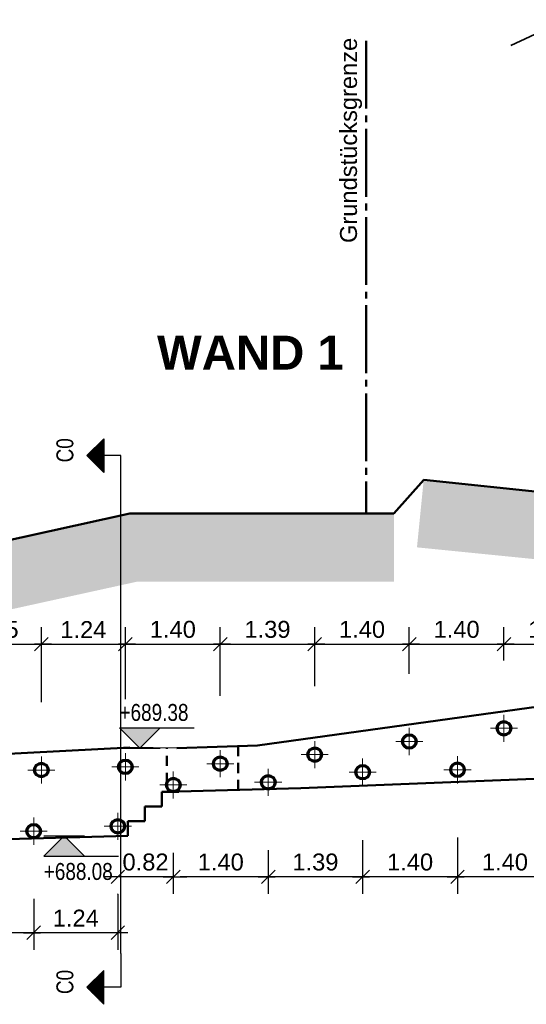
# Model space of a CAD drawing. Header units: metres. Extents: x 0 to 118, y 1 to 83.
# Tile 17 of 36: x 17.96 to 25.43, y 34.26 to 48.78. Entities that reach past the tile are written whole.
import ezdxf

# ---------------------------------------------------------------- set-up
doc = ezdxf.new("R2010")
doc.units = ezdxf.units.M
for name, pattern in [('ACHSE3', [1.25, 1, -0.1, 0.05, -0.1]), ('DURCHG', [0]), ('GESTR2', [0.25, 0.15, -0.1])]:
    doc.linetypes.add(name, pattern=pattern)
for name, color, linetype in [('Bestand', 7, 'Continuous'), ('Gel_nde', 7, 'Continuous'), ('GEOMETRIE', 7, 'Continuous'), ('Grundst_cksgrenze', 7, 'Continuous'), ('HILFPU', 7, 'Continuous'), ('MAKET', 7, 'Continuous'), ('N_gel', 7, 'Continuous'), ('Nachbargeb_ude', 7, 'Continuous'), ('SCHNPF', 7, 'Continuous'), ('Spritzbetonwand', 7, 'Continuous'), ('TEXTE', 7, 'Continuous')]:
    doc.layers.add(name, color=color, linetype=linetype)
doc.styles.add('Arial', font='arial.ttf')
doc.dimstyles.new('ISBSTRICH4E', dxfattribs={"dimtxt": 0.25, "dimasz": 0.1, "dimexe": 0.25, "dimexo": 1, "dimgap": 0.09, "dimtad": 1, "dimzin": 0, "dimdsep": 46, "dimtxsty": 'Arial', "dimblk": 'ID4', "dimblk1": 'ID4', "dimblk2": 'ID4', "dimsah": 1, "dimcen": 0.09, "dimdle": 0.15, "dimclrd": 7, "dimclre": 7, "dimclrt": 7, "dimazin": 0, "dimtfac": 1, "dimtdec": 4, "dimtix": 1, "dimtmove": 2, "dimatfit": 3, "dimfxl": 1, "dimtvp": 0.004, "dimtolj": 1, "dimtzin": 0, "dimarcsym": 0})

# ---------------------------------------------------------------- blocks, each defined once
blk = doc.blocks.new('ID4')
at = {"color": 7, "linetype": 'DURCHG', "lineweight": 25}
for p, q in [((-1, -1), (1, 1)), ((1.5, 0), (-1, 0))]:
    blk.add_line(p, q, dxfattribs=at)
blk = doc.blocks.new('*D7')
at = {"layer": 'Defpoints', "color": 0}
for p in [(24.415, 37.72), (25.815, 37.756), (24.415, 36.141)]:
    blk.add_point(p, dxfattribs=at)
at = {"layer": 'MAKET', "color": 7, "lineweight": -2}
for p, q in [((25.815, 36.756), (25.815, 35.891)), ((24.415, 36.72), (24.415, 35.891)), ((25.715, 36.141), (24.515, 36.141))]:
    blk.add_line(p, q, dxfattribs=at)
at = {"layer": 'MAKET', "color": 7, "lineweight": -2, "xscale": 0.1, "yscale": 0.1, "zscale": 0.1, "rotation": 180}
blk.add_blockref('ID4', (24.415, 36.141), dxfattribs=at)
at = {"layer": 'MAKET', "color": 7, "lineweight": -2, "xscale": 0.1, "yscale": 0.1, "zscale": 0.1}
blk.add_blockref('ID4', (25.815, 36.141), dxfattribs=at)
at = {"layer": 'MAKET', "color": 7, "insert": (25.115, 36.358), "char_height": 0.25, "attachment_point": 5, "style": 'Arial'}
blk.add_mtext('\\A1;1.40', dxfattribs=at)
blk = doc.blocks.new('*D8')
at = {"layer": 'Defpoints', "color": 0}
for p in [(23.016, 37.684), (24.415, 37.72), (23.016, 36.141)]:
    blk.add_point(p, dxfattribs=at)
at = {"layer": 'MAKET', "color": 7, "lineweight": -2}
for p, q in [((23.016, 36.684), (23.016, 35.891)), ((24.415, 36.72), (24.415, 35.891)), ((24.315, 36.141), (23.116, 36.141))]:
    blk.add_line(p, q, dxfattribs=at)
at = {"layer": 'MAKET', "color": 7, "lineweight": -2, "xscale": 0.1, "yscale": 0.1, "zscale": 0.1, "rotation": 180}
blk.add_blockref('ID4', (23.016, 36.141), dxfattribs=at)
at = {"layer": 'MAKET', "color": 7, "lineweight": -2, "xscale": 0.1, "yscale": 0.1, "zscale": 0.1}
blk.add_blockref('ID4', (24.415, 36.141), dxfattribs=at)
at = {"layer": 'MAKET', "color": 7, "insert": (23.716, 36.358), "char_height": 0.25, "attachment_point": 5, "style": 'Arial'}
blk.add_mtext('\\A1;1.40', dxfattribs=at)
blk = doc.blocks.new('*D9')
at = {"layer": 'Defpoints', "color": 0}
for p in [(23.016, 37.684), (21.623, 37.535), (21.623, 36.141)]:
    blk.add_point(p, dxfattribs=at)
at = {"layer": 'MAKET', "color": 7, "lineweight": -2}
for p, q in [((23.016, 36.684), (23.016, 35.891)), ((21.623, 36.535), (21.623, 35.891)), ((22.916, 36.141), (21.723, 36.141))]:
    blk.add_line(p, q, dxfattribs=at)
at = {"layer": 'MAKET', "color": 7, "lineweight": -2, "xscale": 0.1, "yscale": 0.1, "zscale": 0.1, "rotation": 180}
blk.add_blockref('ID4', (21.623, 36.141), dxfattribs=at)
at = {"layer": 'MAKET', "color": 7, "lineweight": -2, "xscale": 0.1, "yscale": 0.1, "zscale": 0.1}
blk.add_blockref('ID4', (23.016, 36.141), dxfattribs=at)
at = {"layer": 'MAKET', "color": 7, "insert": (22.319, 36.358), "char_height": 0.25, "attachment_point": 5, "style": 'Arial'}
blk.add_mtext('\\A1;1.39', dxfattribs=at)
blk = doc.blocks.new('*D10')
at = {"layer": 'Defpoints', "color": 0}
for p in [(20.223, 37.496), (21.623, 37.535), (20.223, 36.141)]:
    blk.add_point(p, dxfattribs=at)
at = {"layer": 'MAKET', "color": 7, "lineweight": -2}
for p, q in [((20.223, 36.496), (20.223, 35.891)), ((21.623, 36.535), (21.623, 35.891)), ((21.523, 36.141), (20.323, 36.141))]:
    blk.add_line(p, q, dxfattribs=at)
at = {"layer": 'MAKET', "color": 7, "lineweight": -2, "xscale": 0.1, "yscale": 0.1, "zscale": 0.1, "rotation": 180}
blk.add_blockref('ID4', (20.223, 36.141), dxfattribs=at)
at = {"layer": 'MAKET', "color": 7, "lineweight": -2, "xscale": 0.1, "yscale": 0.1, "zscale": 0.1}
blk.add_blockref('ID4', (21.623, 36.141), dxfattribs=at)
at = {"layer": 'MAKET', "color": 7, "insert": (20.923, 36.358), "char_height": 0.25, "attachment_point": 5, "style": 'Arial'}
blk.add_mtext('\\A1;1.40', dxfattribs=at)
blk = doc.blocks.new('*D11')
at = {"layer": 'Defpoints', "color": 0}
for p in [(20.223, 37.496), (19.404, 36.887), (19.404, 36.141)]:
    blk.add_point(p, dxfattribs=at)
at = {"layer": 'MAKET', "color": 7, "lineweight": -2}
for p, q in [((20.223, 36.496), (20.223, 35.891)), ((19.304, 36.141), (19.204, 36.141)), ((20.223, 36.141), (19.404, 36.141)), ((20.323, 36.141), (20.423, 36.141)), ((19.404, 35.887), (19.404, 35.891))]:
    blk.add_line(p, q, dxfattribs=at)
at = {"layer": 'MAKET', "color": 7, "lineweight": -2, "xscale": 0.1, "yscale": 0.1, "zscale": 0.1}
blk.add_blockref('ID4', (19.404, 36.141), dxfattribs=at)
at = {"layer": 'MAKET', "color": 7, "lineweight": -2, "xscale": 0.1, "yscale": 0.1, "zscale": 0.1, "rotation": 180}
blk.add_blockref('ID4', (20.223, 36.141), dxfattribs=at)
at = {"layer": 'MAKET', "color": 7, "insert": (19.813, 36.358), "char_height": 0.25, "attachment_point": 5, "style": 'Arial'}
blk.add_mtext('\\A1;0.82', dxfattribs=at)
blk = doc.blocks.new('DIM147')
at = {"layer": 'MAKET', "color": 4}
for p in [(19.448, 38.041), (19.448, 36.745)]:
    blk.add_point(p, dxfattribs=at)
blk = doc.blocks.new('DIM148')
at = {"layer": 'MAKET', "color": 7, "linetype": 'DURCHG', "lineweight": 25}
for p, q in [((18.612, 36.745), (18.312, 36.445)), ((18.312, 36.745), (18.912, 36.745)), ((18.912, 36.445), (18.612, 36.745)), ((18.312, 36.445), (19.412, 36.445))]:
    blk.add_line(p, q, dxfattribs=at)
at = {"layer": 'MAKET', "color": 7, "style": 'Arial', "width": 0.8}
blk.add_text('+686.68', height=0.25, dxfattribs=at).set_placement((31.345, 35.745))
blk = doc.blocks.new('DIM149')
at = {"layer": 'MAKET', "color": 7, "linetype": 'DURCHG', "lineweight": 25}
for p, q in [((26.123, 37.627), (25.823, 37.327)), ((25.823, 37.627), (26.423, 37.627)), ((26.423, 37.327), (26.123, 37.627)), ((25.823, 37.327), (26.923, 37.327))]:
    blk.add_line(p, q, dxfattribs=at)
at = {"layer": 'MAKET', "color": 7, "style": 'Arial', "width": 0.8}
blk.add_text('+688.08', height=0.25, dxfattribs=at).set_placement((18.312, 36.095))
blk = doc.blocks.new('DIM152')
at = {"layer": 'MAKET', "color": 7, "linetype": 'DURCHG', "lineweight": 25}
for p, q in [((19.729, 38.041), (19.429, 38.341)), ((19.429, 38.341), (20.529, 38.341)), ((20.029, 38.341), (19.729, 38.041)), ((19.429, 38.041), (20.029, 38.041))]:
    blk.add_line(p, q, dxfattribs=at)
at = {"layer": 'MAKET', "color": 7, "style": 'Arial', "width": 0.8}
blk.add_text('+689.21', height=0.25, dxfattribs=at).set_placement((36.312, 37.228))
blk = doc.blocks.new('DIM153')
at = {"layer": 'MAKET', "color": 7, "style": 'Arial', "width": 0.8}
blk.add_text('+689.38', height=0.25, dxfattribs=at).set_placement((19.429, 38.441))
blk = doc.blocks.new('*D210')
at = {"layer": 'Defpoints', "color": 0}
for p in [(18.164, 36.814), (19.404, 36.887), (18.164, 35.316)]:
    blk.add_point(p, dxfattribs=at)
at = {"layer": 'MAKET', "color": 7, "lineweight": -2}
for p, q in [((19.404, 35.887), (19.404, 35.066)), ((18.164, 35.814), (18.164, 35.066)), ((19.304, 35.316), (18.264, 35.316))]:
    blk.add_line(p, q, dxfattribs=at)
at = {"layer": 'MAKET', "color": 7, "lineweight": -2, "xscale": 0.1, "yscale": 0.1, "zscale": 0.1, "rotation": 180}
blk.add_blockref('ID4', (18.164, 35.316), dxfattribs=at)
at = {"layer": 'MAKET', "color": 7, "lineweight": -2, "xscale": 0.1, "yscale": 0.1, "zscale": 0.1}
blk.add_blockref('ID4', (19.404, 35.316), dxfattribs=at)
at = {"layer": 'MAKET', "color": 7, "insert": (18.784, 35.532), "char_height": 0.25, "attachment_point": 5, "style": 'Arial'}
blk.add_mtext('\\A1;1.24', dxfattribs=at)
blk = doc.blocks.new('*D211')
at = {"layer": 'Defpoints', "color": 0}
for p in [(18.164, 36.814), (16.812, 36.741), (16.812, 35.316)]:
    blk.add_point(p, dxfattribs=at)
at = {"layer": 'MAKET', "color": 7, "lineweight": -2}
for p, q in [((16.812, 35.741), (16.812, 35.066)), ((18.164, 35.814), (18.164, 35.066)), ((18.064, 35.316), (16.912, 35.316))]:
    blk.add_line(p, q, dxfattribs=at)
at = {"layer": 'MAKET', "color": 7, "lineweight": -2, "xscale": 0.1, "yscale": 0.1, "zscale": 0.1, "rotation": 180}
blk.add_blockref('ID4', (16.812, 35.316), dxfattribs=at)
at = {"layer": 'MAKET', "color": 7, "lineweight": -2, "xscale": 0.1, "yscale": 0.1, "zscale": 0.1}
blk.add_blockref('ID4', (18.164, 35.316), dxfattribs=at)
at = {"layer": 'MAKET', "color": 7, "insert": (17.488, 35.534), "char_height": 0.25, "attachment_point": 5, "style": 'Arial'}
blk.add_mtext('\\A1;1.35', dxfattribs=at)
blk = doc.blocks.new('*D221')
at = {"layer": 'Defpoints', "color": 0}
for p in [(26.495, 39.573), (26.495, 38.526), (25.1, 38.332)]:
    blk.add_point(p, dxfattribs=at)
at = {"layer": 'MAKET', "color": 7, "lineweight": -2}
for p, q in [((25.1, 39.332), (25.1, 39.823)), ((26.495, 39.526), (26.495, 39.823)), ((25.2, 39.573), (26.395, 39.573))]:
    blk.add_line(p, q, dxfattribs=at)
at = {"layer": 'MAKET', "color": 7, "lineweight": -2, "xscale": 0.1, "yscale": 0.1, "zscale": 0.1, "rotation": 180}
blk.add_blockref('ID4', (25.1, 39.573), dxfattribs=at)
at = {"layer": 'MAKET', "color": 7, "lineweight": -2, "xscale": 0.1, "yscale": 0.1, "zscale": 0.1}
blk.add_blockref('ID4', (26.495, 39.573), dxfattribs=at)
at = {"layer": 'MAKET', "color": 7, "insert": (25.798, 39.79), "char_height": 0.25, "attachment_point": 5, "style": 'Arial'}
blk.add_mtext('\\A1;1.40', dxfattribs=at)
blk = doc.blocks.new('*D222')
at = {"layer": 'Defpoints', "color": 0}
for p in [(25.1, 39.573), (25.1, 38.332), (23.704, 38.137)]:
    blk.add_point(p, dxfattribs=at)
at = {"layer": 'MAKET', "color": 7, "lineweight": -2}
for p, q in [((23.704, 39.137), (23.704, 39.823)), ((25.1, 39.332), (25.1, 39.823)), ((23.804, 39.573), (25, 39.573))]:
    blk.add_line(p, q, dxfattribs=at)
at = {"layer": 'MAKET', "color": 7, "lineweight": -2, "xscale": 0.1, "yscale": 0.1, "zscale": 0.1, "rotation": 180}
blk.add_blockref('ID4', (23.704, 39.573), dxfattribs=at)
at = {"layer": 'MAKET', "color": 7, "lineweight": -2, "xscale": 0.1, "yscale": 0.1, "zscale": 0.1}
blk.add_blockref('ID4', (25.1, 39.573), dxfattribs=at)
at = {"layer": 'MAKET', "color": 7, "insert": (24.402, 39.79), "char_height": 0.25, "attachment_point": 5, "style": 'Arial'}
blk.add_mtext('\\A1;1.40', dxfattribs=at)
blk = doc.blocks.new('*D223')
at = {"layer": 'Defpoints', "color": 0}
for p in [(23.704, 39.573), (23.704, 38.137), (22.309, 37.952)]:
    blk.add_point(p, dxfattribs=at)
at = {"layer": 'MAKET', "color": 7, "lineweight": -2}
for p, q in [((22.309, 38.952), (22.309, 39.823)), ((23.704, 39.137), (23.704, 39.823)), ((22.409, 39.573), (23.604, 39.573))]:
    blk.add_line(p, q, dxfattribs=at)
at = {"layer": 'MAKET', "color": 7, "lineweight": -2, "xscale": 0.1, "yscale": 0.1, "zscale": 0.1, "rotation": 180}
blk.add_blockref('ID4', (22.309, 39.573), dxfattribs=at)
at = {"layer": 'MAKET', "color": 7, "lineweight": -2, "xscale": 0.1, "yscale": 0.1, "zscale": 0.1}
blk.add_blockref('ID4', (23.704, 39.573), dxfattribs=at)
at = {"layer": 'MAKET', "color": 7, "insert": (23.007, 39.79), "char_height": 0.25, "attachment_point": 5, "style": 'Arial'}
blk.add_mtext('\\A1;1.40', dxfattribs=at)
blk = doc.blocks.new('*D224')
at = {"layer": 'Defpoints', "color": 0}
for p in [(22.309, 39.573), (22.309, 37.952), (20.915, 37.809)]:
    blk.add_point(p, dxfattribs=at)
at = {"layer": 'MAKET', "color": 7, "lineweight": -2}
for p, q in [((20.915, 38.809), (20.915, 39.823)), ((22.309, 38.952), (22.309, 39.823)), ((21.015, 39.573), (22.209, 39.573))]:
    blk.add_line(p, q, dxfattribs=at)
at = {"layer": 'MAKET', "color": 7, "lineweight": -2, "xscale": 0.1, "yscale": 0.1, "zscale": 0.1, "rotation": 180}
blk.add_blockref('ID4', (20.915, 39.573), dxfattribs=at)
at = {"layer": 'MAKET', "color": 7, "lineweight": -2, "xscale": 0.1, "yscale": 0.1, "zscale": 0.1}
blk.add_blockref('ID4', (22.309, 39.573), dxfattribs=at)
at = {"layer": 'MAKET', "color": 7, "insert": (21.612, 39.79), "char_height": 0.25, "attachment_point": 5, "style": 'Arial'}
blk.add_mtext('\\A1;1.39', dxfattribs=at)
blk = doc.blocks.new('*D225')
at = {"layer": 'Defpoints', "color": 0}
for p in [(20.915, 39.573), (19.516, 37.763), (20.915, 37.809)]:
    blk.add_point(p, dxfattribs=at)
at = {"layer": 'MAKET', "color": 7, "lineweight": -2}
for p, q in [((19.516, 38.763), (19.516, 39.823)), ((20.915, 38.809), (20.915, 39.823)), ((19.616, 39.573), (20.815, 39.573))]:
    blk.add_line(p, q, dxfattribs=at)
at = {"layer": 'MAKET', "color": 7, "lineweight": -2, "xscale": 0.1, "yscale": 0.1, "zscale": 0.1, "rotation": 180}
blk.add_blockref('ID4', (19.516, 39.573), dxfattribs=at)
at = {"layer": 'MAKET', "color": 7, "lineweight": -2, "xscale": 0.1, "yscale": 0.1, "zscale": 0.1}
blk.add_blockref('ID4', (20.915, 39.573), dxfattribs=at)
at = {"layer": 'MAKET', "color": 7, "insert": (20.216, 39.79), "char_height": 0.25, "attachment_point": 5, "style": 'Arial'}
blk.add_mtext('\\A1;1.40', dxfattribs=at)
blk = doc.blocks.new('*D226')
at = {"layer": 'Defpoints', "color": 0}
for p in [(19.516, 39.573), (19.516, 37.763), (18.276, 37.716)]:
    blk.add_point(p, dxfattribs=at)
at = {"layer": 'MAKET', "color": 7, "lineweight": -2}
for p, q in [((18.276, 38.716), (18.276, 39.823)), ((19.516, 38.763), (19.516, 39.823)), ((18.376, 39.573), (19.416, 39.573))]:
    blk.add_line(p, q, dxfattribs=at)
at = {"layer": 'MAKET', "color": 7, "lineweight": -2, "xscale": 0.1, "yscale": 0.1, "zscale": 0.1, "rotation": 180}
blk.add_blockref('ID4', (18.276, 39.573), dxfattribs=at)
at = {"layer": 'MAKET', "color": 7, "lineweight": -2, "xscale": 0.1, "yscale": 0.1, "zscale": 0.1}
blk.add_blockref('ID4', (19.516, 39.573), dxfattribs=at)
at = {"layer": 'MAKET', "color": 7, "insert": (18.896, 39.788), "char_height": 0.25, "attachment_point": 5, "style": 'Arial'}
blk.add_mtext('\\A1;1.24', dxfattribs=at)
blk = doc.blocks.new('*D227')
at = {"layer": 'Defpoints', "color": 0}
for p in [(18.276, 39.573), (18.276, 37.716), (16.926, 37.567)]:
    blk.add_point(p, dxfattribs=at)
at = {"layer": 'MAKET', "color": 7, "lineweight": -2}
for p, q in [((16.926, 38.567), (16.926, 39.823)), ((18.276, 38.716), (18.276, 39.823)), ((17.026, 39.573), (18.176, 39.573))]:
    blk.add_line(p, q, dxfattribs=at)
at = {"layer": 'MAKET', "color": 7, "lineweight": -2, "xscale": 0.1, "yscale": 0.1, "zscale": 0.1, "rotation": 180}
blk.add_blockref('ID4', (16.926, 39.573), dxfattribs=at)
at = {"layer": 'MAKET', "color": 7, "lineweight": -2, "xscale": 0.1, "yscale": 0.1, "zscale": 0.1}
blk.add_blockref('ID4', (18.276, 39.573), dxfattribs=at)
at = {"layer": 'MAKET', "color": 7, "insert": (17.601, 39.79), "char_height": 0.25, "attachment_point": 5, "style": 'Arial'}
blk.add_mtext('\\A1;1.35', dxfattribs=at)

msp = doc.modelspace()

# ---------------------------------------------------------------- hatches: boundary and pattern name
at = {"layer": 'Gel_nde'}
for points in [[(23.859, 41.418), (29.714, 41.418), (23.917, 41.998)], [(15.58, 40.618), (19.776, 40.618), (19.583, 41.498)], [(19.583, 40.496), (23.478, 40.496), (23.478, 41.498), (19.583, 41.498)], [(23.817, 41.001), (29.672, 41.001), (29.714, 41.418), (23.859, 41.418)], [(29.614, 40.421), (29.672, 41.001), (23.817, 41.001)], [(15.602, 40.519), (19.798, 40.519), (19.776, 40.618), (15.58, 40.618)], [(15.795, 39.639), (19.798, 40.519), (15.602, 40.519)]]:
    msp.add_hatch(color=84, dxfattribs=at).paths.add_polyline_path(points)
at = {"layer": 'MAKET'}
for points in [[(19.729, 38.041), (20.029, 38.341), (19.429, 38.341)], [(18.312, 36.445), (18.912, 36.445), (18.612, 36.745)]]:
    msp.add_hatch(color=7, dxfattribs=at).paths.add_polyline_path(points)

# ---------------------------------------------------------------- linework, layer by layer
at = {"layer": 'Bestand', "color": 140, "linetype": 'DURCHG', "lineweight": 50}
for p, q in [((27.783, 38.958), (21.467, 38.078)), ((21.467, 38.078), (20.273, 38.038)), ((19.583, 38.048), (16.207, 37.872))]:
    msp.add_line(p, q, dxfattribs=at)
at = {"layer": 'Bestand', "color": 7, "linetype": 'DURCHG', "lineweight": 25}
msp.add_line((20.273, 38.038), (19.583, 38.048), dxfattribs=at)
at = {"layer": 'Gel_nde', "color": 84, "linetype": 'DURCHG', "lineweight": 50}
for p, q in [((23.917, 41.998), (23.478, 41.498)), ((26.2, 41.758), (23.917, 41.998)), ((19.583, 41.498), (15.58, 40.618)), ((23.478, 41.498), (19.583, 41.498))]:
    msp.add_line(p, q, dxfattribs=at)
at = {"layer": 'GEOMETRIE', "color": 140, "linetype": 'GESTR2', "lineweight": 50}
for p, q in [((21.18, 37.422), (21.18, 38.068)), ((20.128, 37.527), (20.128, 38.04))]:
    msp.add_line(p, q, dxfattribs=at)
at = {"layer": 'Grundst_cksgrenze', "color": 54, "linetype": 'ACHSE3', "lineweight": 50}
msp.add_line((23.066, 48.472), (23.066, 41.498), dxfattribs=at)
at = {"layer": 'HILFPU', "color": 4}
msp.add_point((19.448, 36.745), dxfattribs=at)
at = {"layer": 'N_gel', "color": 7, "linetype": 'DURCHG', "lineweight": 18}
for p, q in [((25.1, 38.532), (25.1, 38.132)), ((23.704, 38.337), (23.704, 37.937)), ((24.9, 38.332), (25.3, 38.332)), ((22.309, 38.143), (22.309, 37.743)), ((23.504, 38.137), (23.904, 38.137)), ((18.276, 37.916), (18.276, 37.516)), ((19.516, 37.963), (19.516, 37.563)), ((20.915, 38.009), (20.915, 37.609)), ((22.109, 37.943), (22.509, 37.943)), ((24.415, 37.92), (24.415, 37.52)), ((19.316, 37.763), (19.716, 37.763)), ((20.715, 37.809), (21.115, 37.809)), ((23.016, 37.884), (23.016, 37.484)), ((18.076, 37.716), (18.476, 37.716)), ((20.223, 37.696), (20.223, 37.296)), ((21.623, 37.735), (21.623, 37.335)), ((22.816, 37.684), (23.216, 37.684)), ((24.215, 37.72), (24.615, 37.72)), ((20.023, 37.496), (20.423, 37.496)), ((21.423, 37.535), (21.823, 37.535)), ((19.404, 37.087), (19.404, 36.687)), ((18.164, 37.014), (18.164, 36.614)), ((17.964, 36.814), (18.364, 36.814)), ((19.204, 36.887), (19.604, 36.887))]:
    msp.add_line(p, q, dxfattribs=at)
at = {"layer": 'N_gel', "color": 7, "linetype": 'DURCHG', "lineweight": 70}
for centre in [(25.1, 38.332), (23.704, 38.137), (20.915, 37.809), (22.309, 37.943), (18.276, 37.716), (19.516, 37.763), (23.016, 37.684), (24.415, 37.72), (21.623, 37.535), (20.223, 37.496), (18.164, 36.814), (19.404, 36.887)]:
    msp.add_circle(centre, 0.1, dxfattribs=at)
at = {"layer": 'N_gel', "color": 4}
for p in [(25.1, 38.332), (23.704, 38.137), (22.309, 37.943), (19.516, 37.763), (20.915, 37.809), (18.276, 37.716), (23.016, 37.684), (24.415, 37.72), (20.223, 37.496), (21.623, 37.535), (18.164, 36.814), (19.404, 36.887)]:
    msp.add_point(p, dxfattribs=at)
at = {"layer": 'Nachbargeb_ude', "color": 7, "linetype": 'DURCHG', "lineweight": 35}
msp.add_line((30.194, 50.725), (25.2, 48.405), dxfattribs=at)
at = {"layer": 'SCHNPF', "color": 7, "linetype": 'DURCHG', "lineweight": 25}
for p, q in [((18.948, 42.354), (19.198, 42.604)), ((19.151, 42.557), (19.151, 42.151)), ((19.167, 42.573), (19.167, 42.135)), ((19.183, 42.588), (19.183, 42.12)), ((19.198, 42.604), (19.198, 42.104)), ((19.011, 42.416), (19.011, 42.291)), ((19.026, 42.432), (19.026, 42.276)), ((19.042, 42.448), (19.042, 42.26)), ((19.058, 42.463), (19.058, 42.245)), ((19.073, 42.479), (19.073, 42.229)), ((19.089, 42.495), (19.089, 42.213)), ((19.104, 42.51), (19.104, 42.198)), ((19.12, 42.526), (19.12, 42.182)), ((19.136, 42.541), (19.136, 42.166)), ((19.448, 42.354), (18.948, 42.354)), ((19.198, 42.104), (18.948, 42.354)), ((18.964, 42.37), (18.964, 42.338)), ((18.979, 42.385), (18.979, 42.323)), ((18.995, 42.401), (18.995, 42.307)), ((19.448, 35.011), (19.448, 42.354)), ((19.448, 35.011), (19.448, 34.511)), ((19.198, 34.761), (18.948, 34.511)), ((19.151, 34.307), (19.151, 34.714)), ((19.167, 34.292), (19.167, 34.729)), ((19.183, 34.276), (19.183, 34.745)), ((19.198, 34.261), (19.198, 34.761)), ((19.011, 34.448), (19.011, 34.573)), ((19.026, 34.432), (19.026, 34.589)), ((19.042, 34.417), (19.042, 34.604)), ((19.058, 34.401), (19.058, 34.62)), ((19.073, 34.386), (19.073, 34.636)), ((19.089, 34.37), (19.089, 34.651)), ((19.104, 34.354), (19.104, 34.667)), ((19.12, 34.339), (19.12, 34.682)), ((19.136, 34.323), (19.136, 34.698)), ((19.448, 34.511), (18.948, 34.511)), ((18.948, 34.511), (19.198, 34.261)), ((18.964, 34.495), (18.964, 34.526)), ((18.979, 34.479), (18.979, 34.542)), ((18.995, 34.464), (18.995, 34.557))]:
    msp.add_line(p, q, dxfattribs=at)
at = {"layer": 'Spritzbetonwand', "color": 140, "linetype": 'DURCHG', "lineweight": 50}
for p, q in [((27.772, 37.678), (22.103, 37.448)), ((20.304, 37.396), (20.054, 37.396)), ((20.054, 37.396), (20.054, 37.18)), ((22.103, 37.448), (20.304, 37.398)), ((20.054, 37.18), (19.804, 37.18)), ((19.804, 36.964), (19.804, 37.18)), ((19.804, 36.964), (19.554, 36.964)), ((19.554, 36.964), (19.554, 36.748)), ((19.554, 36.748), (15.562, 36.628))]:
    msp.add_line(p, q, dxfattribs=at)

# ---------------------------------------------------------------- block references
for name in ['DIM147', 'DIM153', 'DIM152', 'DIM149', 'DIM148']:
    msp.add_blockref(name, (0, 0))

# ---------------------------------------------------------------- texts
at = {"layer": 'Grundst_cksgrenze', "color": 89, "style": 'Arial'}
msp.add_text('Grundstücksgrenze', height=0.25, rotation=90, dxfattribs=at).set_placement((22.932, 45.49))
at = {"layer": 'SCHNPF', "color": 7, "style": 'Arial', "width": 0.8}
for p in [(18.748, 42.254), (18.748, 34.411)]:
    msp.add_text('C0', height=0.25, rotation=90, dxfattribs=at).set_placement(p)
at = {"layer": 'TEXTE', "color": 140, "insert": (19.983, 43.623), "char_height": 0.5, "width": 2.73856, "attachment_point": 7, "style": 'Arial'}
msp.add_mtext('\\pxqj;{\\fArial|b1|i0|c0|p34|;WAND 1}', dxfattribs=at)

# ---------------------------------------------------------------- dimensions: what is measured, and where the dimension line sits
at = {"layer": 'MAKET'}
for base, p1, p2, picture, middle in [((18.276, 39.573), (16.926, 37.567), (18.276, 37.716), '*D227', (17.601, 39.79)), ((19.516, 39.573), (18.276, 37.716), (19.516, 37.763), '*D226', (18.896, 39.788)), ((20.915, 39.573), (19.516, 37.763), (20.915, 37.809), '*D225', (20.216, 39.79)), ((22.309, 39.573), (20.915, 37.809), (22.309, 37.952), '*D224', (21.612, 39.79)), ((23.7044, 39.5727), (22.3087, 37.9519), (23.7044, 38.1374), '*D223', (23.0066, 39.7903)), ((25.1, 39.573), (23.704, 38.137), (25.1, 38.332), '*D222', (24.402, 39.79)), ((26.4954, 39.5727), (25.0999, 38.3319), (26.4954, 38.5263), '*D221', (25.7976, 39.7903)), ((21.623, 36.141), (23.016, 37.684), (21.623, 37.535), '*D9', (22.319, 36.358)), ((23.016, 36.141), (24.415, 37.72), (23.016, 37.684), '*D8', (23.716, 36.358)), ((24.415, 36.141), (25.815, 37.756), (24.415, 37.72), '*D7', (25.115, 36.358)), ((19.404, 36.141), (20.223, 37.496), (19.404, 36.887), '*D11', (19.813, 36.358)), ((20.223, 36.141), (21.623, 37.535), (20.223, 37.496), '*D10', (20.923, 36.358)), ((16.812, 35.316), (18.164, 36.814), (16.812, 36.741), '*D211', (17.488, 35.534)), ((18.164, 35.316), (19.404, 36.887), (18.164, 36.814), '*D210', (18.784, 35.532))]:
    dim = msp.add_linear_dim(base=base, p1=p1, p2=p2, dimstyle='ISBSTRICH4E', override={"dimasz": 0.1}, dxfattribs=at)
    dim.commit()
    dim.dimension.update_dxf_attribs({"geometry": picture, "text_midpoint": middle})

doc.saveas('drawing.dxf')
